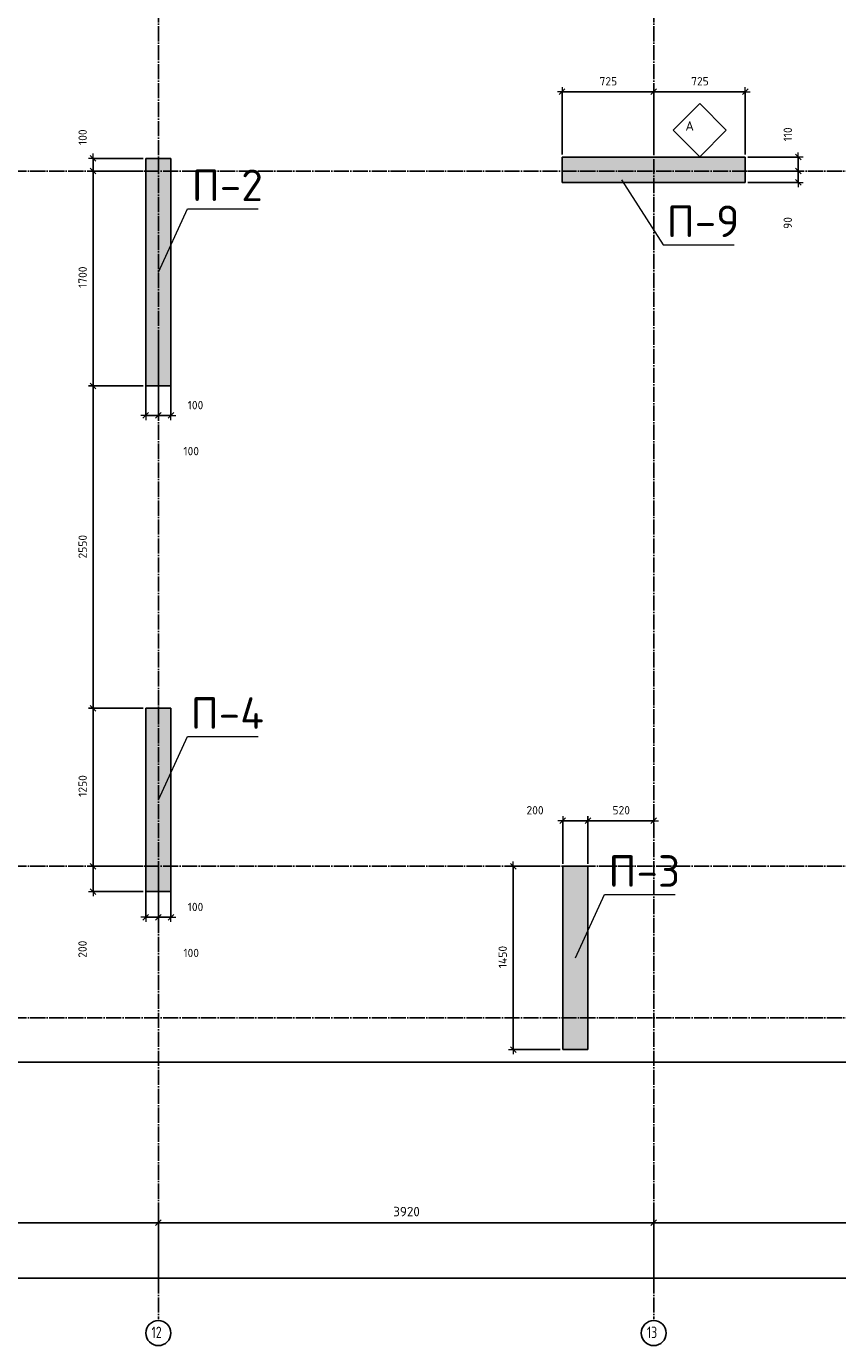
# Model space of a CAD drawing. Header units: millimetres. Extents: x 24180 to 99386, y -42598 to 25936.
# Tile 5 of 41: x 34776 to 41195, y -42592 to -32156. Entities that reach past the tile are written whole.
import ezdxf

# ---------------------------------------------------------------- set-up
doc = ezdxf.new("R2010")
doc.units = ezdxf.units.MM
doc.header["$PDMODE"] = 65
doc.linetypes.add('______11', pattern=[150, 120, -15, 0, -15])
doc.linetypes.add('______5', pattern=[330, 240, -30, 30, -30])
for name, color, linetype, lineweight in [('Standard', 7, 'Continuous', 25), ('Армирование стержнями_ общее', 40, 'Continuous', 35), ('Высотная отметка (отверстия)', 7, 'Continuous', 13), ('Размерная линия_ общее', 7, 'Continuous', 13)]:
    doc.layers.add(name, color=color, linetype=linetype, lineweight=lineweight)
doc.layers.add('Осевая линия_ общее', color=7, linetype='______5', lineweight=13, true_color=0xa0a0a0)
doc.styles.add('ISOCPEUR', font='ISOCPEUR')
doc.dimstyles.new('DIMSTYLE_3', dxfattribs={"dimtxt": 75, "dimasz": 75, "dimexe": 0, "dimexo": 0, "dimgap": 37.5, "dimtad": 2, "dimdec": 0, "dimrnd": 5, "dimzin": 12, "dimdsep": 46, "dimtxsty": 'ISOCPEUR', "dimblk1": 'ALL_ML_STRICH', "dimblk2": 'ALL_ML_STRICH', "dimsah": 1, "dimcen": 0, "dimclrd": 256, "dimclre": 256, "dimclrt": 256, "dimadec": 0, "dimazin": 0, "dimtfac": 1, "dimtdec": 0, "dimtix": 1, "dimtmove": 2, "dimatfit": 3, "dimfxl": 0, "dimtzin": 0, "dimlwd": 0, "dimlwe": -1, "dimarcsym": 0})
doc.dimstyles.new('DIMSTYLE_5', dxfattribs={"dimtxt": 66, "dimasz": 75, "dimexe": 0, "dimexo": 0, "dimgap": 33, "dimtad": 2, "dimdec": 0, "dimrnd": 5, "dimzin": 12, "dimdsep": 46, "dimtxsty": 'ISOCPEUR', "dimblk1": 'ALL_ML_STRICH', "dimblk2": 'ALL_ML_STRICH', "dimsah": 1, "dimcen": 0, "dimclrd": 7, "dimclre": 256, "dimclrt": 7, "dimadec": 0, "dimazin": 0, "dimtfac": 1, "dimtdec": 0, "dimtix": 1, "dimtmove": 2, "dimatfit": 3, "dimfxl": 0, "dimtzin": 0, "dimlwd": 0, "dimlwe": -3, "dimarcsym": 0})
doc.dimstyles.new('DIMSTYLE_7', dxfattribs={"dimtxt": 66, "dimasz": 75, "dimexe": 0, "dimexo": 0, "dimgap": 33, "dimtad": 2, "dimdec": 0, "dimrnd": 5, "dimzin": 12, "dimdsep": 46, "dimtxsty": 'ISOCPEUR', "dimblk1": 'ALL_ML_STRICH', "dimblk2": 'ALL_ML_STRICH', "dimsah": 1, "dimcen": 0, "dimclrd": 7, "dimclre": 256, "dimclrt": 7, "dimadec": 0, "dimazin": 0, "dimtfac": 1, "dimtdec": 0, "dimtix": 1, "dimtmove": 2, "dimatfit": 3, "dimfxl": 0, "dimtvp": 1.2, "dimtzin": 0, "dimlwd": 0, "dimlwe": -3, "dimarcsym": 0})
doc.dimstyles.new('DIMSTYLE_9', dxfattribs={"dimtxt": 66, "dimasz": 75, "dimexe": 0, "dimexo": 0, "dimgap": 33, "dimtad": 0, "dimdec": 0, "dimrnd": 5, "dimzin": 12, "dimdsep": 46, "dimtxsty": 'ISOCPEUR', "dimblk1": 'ALL_ML_STRICH', "dimblk2": 'ALL_ML_STRICH', "dimsah": 1, "dimcen": 0, "dimclrd": 7, "dimclre": 256, "dimclrt": 7, "dimadec": 0, "dimazin": 0, "dimtfac": 1, "dimtdec": 0, "dimtix": 1, "dimtmove": 2, "dimatfit": 3, "dimfxl": 0, "dimtvp": 1.2, "dimtzin": 0, "dimlwd": 0, "dimlwe": -3, "dimarcsym": 0})

# ---------------------------------------------------------------- blocks, each defined once
blk = doc.blocks.new('ALL_ML_STRICH')
at = {"color": 0, "linetype": 'ByBlock', "lineweight": -2}
for p, q in [((-1, 0), (0.5, 0)), ((-0.3, -0.3), (0.3, 0.3)), ((0, -0.5), (0, 0.5))]:
    blk.add_line(p, q, dxfattribs=at)
blk = doc.blocks.new('*D6')
at = {"layer": 'DEFPOINTS', "transparency": 33554687}
for p in [(31900, -41620), (31900, -42170), (35820, -42170)]:
    blk.add_point(p, dxfattribs=at)
at = {"layer": 'Размерная линия_ общее', "lineweight": -2, "transparency": 33554687}
for p, q in [((31900, -42160), (31900, -41620)), ((31900, -41620), (35820, -41620)), ((35820, -42160), (35820, -41620))]:
    blk.add_line(p, q, dxfattribs=at)
at = {"layer": 'Размерная линия_ общее', "transparency": 33554687, "xscale": 75, "yscale": 75, "zscale": 75, "rotation": 180}
blk.add_blockref('ALL_ML_STRICH', (31900, -41620), dxfattribs=at)
at = {"layer": 'Размерная линия_ общее', "transparency": 33554687, "xscale": 75, "yscale": 75, "zscale": 75}
blk.add_blockref('ALL_ML_STRICH', (35820, -41620), dxfattribs=at)
at = {"layer": 'Размерная линия_ общее', "transparency": 33554687, "insert": (33864, -41532), "char_height": 75, "width": 300, "attachment_point": 5, "style": 'ISOCPEUR'}
blk.add_mtext('\\A1;{3920}', dxfattribs=at)
blk = doc.blocks.new('*D7')
at = {"layer": 'DEFPOINTS', "transparency": 33554687}
for p in [(35820, -41620), (35820, -42170), (39740, -42170)]:
    blk.add_point(p, dxfattribs=at)
at = {"layer": 'Размерная линия_ общее', "lineweight": -2, "transparency": 33554687}
for p, q in [((35820, -42160), (35820, -41620)), ((35820, -41620), (39740, -41620)), ((39740, -42160), (39740, -41620))]:
    blk.add_line(p, q, dxfattribs=at)
at = {"layer": 'Размерная линия_ общее', "transparency": 33554687, "xscale": 75, "yscale": 75, "zscale": 75, "rotation": 180}
blk.add_blockref('ALL_ML_STRICH', (35820, -41620), dxfattribs=at)
at = {"layer": 'Размерная линия_ общее', "transparency": 33554687, "xscale": 75, "yscale": 75, "zscale": 75}
blk.add_blockref('ALL_ML_STRICH', (39740, -41620), dxfattribs=at)
at = {"layer": 'Размерная линия_ общее', "transparency": 33554687, "insert": (37784, -41532), "char_height": 75, "width": 300, "attachment_point": 5, "style": 'ISOCPEUR'}
blk.add_mtext('\\A1;{3920}', dxfattribs=at)
blk = doc.blocks.new('*D8')
at = {"layer": 'DEFPOINTS', "transparency": 33554687}
for p in [(39740, -41620), (39740, -42170), (43040, -42170)]:
    blk.add_point(p, dxfattribs=at)
at = {"layer": 'Размерная линия_ общее', "lineweight": -2, "transparency": 33554687}
for p, q in [((39740, -42160), (39740, -41620)), ((39740, -41620), (43040, -41620)), ((43040, -42160), (43040, -41620))]:
    blk.add_line(p, q, dxfattribs=at)
at = {"layer": 'Размерная линия_ общее', "transparency": 33554687, "xscale": 75, "yscale": 75, "zscale": 75, "rotation": 180}
blk.add_blockref('ALL_ML_STRICH', (39740, -41620), dxfattribs=at)
at = {"layer": 'Размерная линия_ общее', "transparency": 33554687, "xscale": 75, "yscale": 75, "zscale": 75}
blk.add_blockref('ALL_ML_STRICH', (43040, -41620), dxfattribs=at)
at = {"layer": 'Размерная линия_ общее', "transparency": 33554687, "insert": (41394, -41532), "char_height": 75, "width": 300, "attachment_point": 5, "style": 'ISOCPEUR'}
blk.add_mtext('\\A1;{3300}', dxfattribs=at)
blk = doc.blocks.new('*D16')
at = {"layer": 'DEFPOINTS', "transparency": 33554687}
for p in [(25300, -42060), (25300, -42170), (67380, -42170)]:
    blk.add_point(p, dxfattribs=at)
at = {"layer": 'Размерная линия_ общее', "lineweight": -2, "transparency": 33554687}
for p, q in [((25300, -42160), (25300, -42060)), ((25300, -42060), (67380, -42060)), ((67380, -42160), (67380, -42060))]:
    blk.add_line(p, q, dxfattribs=at)
at = {"layer": 'Размерная линия_ общее', "transparency": 33554687, "xscale": 75, "yscale": 75, "zscale": 75, "rotation": 180}
blk.add_blockref('ALL_ML_STRICH', (25300, -42060), dxfattribs=at)
at = {"layer": 'Размерная линия_ общее', "transparency": 33554687, "xscale": 75, "yscale": 75, "zscale": 75}
blk.add_blockref('ALL_ML_STRICH', (67380, -42060), dxfattribs=at)
at = {"layer": 'Размерная линия_ общее', "transparency": 33554687, "insert": (46340, -41972), "char_height": 75, "width": 375, "attachment_point": 5, "style": 'ISOCPEUR'}
blk.add_mtext('\\A1;{42080}', dxfattribs=at)
blk = doc.blocks.new('*D26')
at = {"layer": 'DEFPOINTS', "color": 7, "linetype": 'Continuous', "lineweight": 13, "transparency": 33554687}
for p in [(35720, -38800), (35304, -39000), (35720, -39000)]:
    blk.add_point(p, dxfattribs=at)
at = {"layer": 'Размерная линия_ общее', "color": 253, "linetype": 'Continuous', "lineweight": -2, "true_color": 0xa0a0a0, "transparency": 33554687}
for p, q in [((35700, -38800), (35304, -38800)), ((35700, -39000), (35304, -39000))]:
    blk.add_line(p, q, dxfattribs=at)
at = {"layer": 'Размерная линия_ общее', "color": 7, "linetype": 'Continuous', "lineweight": -2, "transparency": 33554687}
blk.add_line((35304, -39000), (35304, -38800), dxfattribs=at)
at = {"layer": 'Размерная линия_ общее', "color": 7, "linetype": 'Continuous', "lineweight": 13, "transparency": 33554687, "xscale": 75, "yscale": 75, "zscale": 75}
for p, rotation in [((35304, -38800), 90), ((35304, -39000), 270)]:
    blk.add_blockref('ALL_ML_STRICH', p, dxfattribs=dict(at, rotation=rotation))
at = {"layer": 'Размерная линия_ общее', "color": 7, "linetype": 'Continuous', "lineweight": 13, "transparency": 33554687, "insert": (35220, -39456), "char_height": 66, "width": 198, "attachment_point": 5, "rotation": 90, "style": 'ISOCPEUR'}
blk.add_mtext('\\A1;{200}', dxfattribs=at)
blk = doc.blocks.new('*D27')
at = {"layer": 'DEFPOINTS', "color": 7, "linetype": 'Continuous', "lineweight": 13, "transparency": 33554687}
for p in [(35720, -37550), (35304, -38800), (35720, -38800)]:
    blk.add_point(p, dxfattribs=at)
at = {"layer": 'Размерная линия_ общее', "color": 253, "linetype": 'Continuous', "lineweight": -2, "true_color": 0xa0a0a0, "transparency": 33554687}
for p, q in [((35700, -37550), (35304, -37550)), ((35700, -38800), (35304, -38800))]:
    blk.add_line(p, q, dxfattribs=at)
at = {"layer": 'Размерная линия_ общее', "color": 7, "linetype": 'Continuous', "lineweight": -2, "transparency": 33554687}
blk.add_line((35304, -38800), (35304, -37550), dxfattribs=at)
at = {"layer": 'Размерная линия_ общее', "color": 7, "linetype": 'Continuous', "lineweight": 13, "transparency": 33554687, "xscale": 75, "yscale": 75, "zscale": 75}
for p, rotation in [((35304, -37550), 90), ((35304, -38800), 270)]:
    blk.add_blockref('ALL_ML_STRICH', p, dxfattribs=dict(at, rotation=rotation))
at = {"layer": 'Размерная линия_ общее', "color": 7, "linetype": 'Continuous', "lineweight": 13, "transparency": 33554687, "insert": (35221, -38165), "char_height": 66, "width": 264, "attachment_point": 5, "rotation": 90, "style": 'ISOCPEUR'}
blk.add_mtext('\\A1;{1250}', dxfattribs=at)
blk = doc.blocks.new('*D28')
at = {"layer": 'DEFPOINTS', "color": 7, "linetype": 'Continuous', "lineweight": 13, "transparency": 33554687}
for p in [(35720, -35000), (35304, -37550), (35720, -37550)]:
    blk.add_point(p, dxfattribs=at)
at = {"layer": 'Размерная линия_ общее', "color": 253, "linetype": 'Continuous', "lineweight": -2, "true_color": 0xa0a0a0, "transparency": 33554687}
for p, q in [((35700, -35000), (35304, -35000)), ((35700, -37550), (35304, -37550))]:
    blk.add_line(p, q, dxfattribs=at)
at = {"layer": 'Размерная линия_ общее', "color": 7, "linetype": 'Continuous', "lineweight": -2, "transparency": 33554687}
blk.add_line((35304, -37550), (35304, -35000), dxfattribs=at)
at = {"layer": 'Размерная линия_ общее', "color": 7, "linetype": 'Continuous', "lineweight": 13, "transparency": 33554687, "xscale": 75, "yscale": 75, "zscale": 75}
for p, rotation in [((35304, -35000), 90), ((35304, -37550), 270)]:
    blk.add_blockref('ALL_ML_STRICH', p, dxfattribs=dict(at, rotation=rotation))
at = {"layer": 'Размерная линия_ общее', "color": 7, "linetype": 'Continuous', "lineweight": 13, "transparency": 33554687, "insert": (35221, -36272), "char_height": 66, "width": 264, "attachment_point": 5, "rotation": 90, "style": 'ISOCPEUR'}
blk.add_mtext('\\A1;{2550}', dxfattribs=at)
blk = doc.blocks.new('*D29')
at = {"layer": 'DEFPOINTS', "color": 7, "linetype": 'Continuous', "lineweight": 13, "transparency": 33554687}
for p in [(35720, -33300), (35304, -35000), (35720, -35000)]:
    blk.add_point(p, dxfattribs=at)
at = {"layer": 'Размерная линия_ общее', "color": 253, "linetype": 'Continuous', "lineweight": -2, "true_color": 0xa0a0a0, "transparency": 33554687}
for p, q in [((35700, -33300), (35304, -33300)), ((35700, -35000), (35304, -35000))]:
    blk.add_line(p, q, dxfattribs=at)
at = {"layer": 'Размерная линия_ общее', "color": 7, "linetype": 'Continuous', "lineweight": -2, "transparency": 33554687}
blk.add_line((35304, -35000), (35304, -33300), dxfattribs=at)
at = {"layer": 'Размерная линия_ общее', "color": 7, "linetype": 'Continuous', "lineweight": 13, "transparency": 33554687, "xscale": 75, "yscale": 75, "zscale": 75}
for p, rotation in [((35304, -33300), 90), ((35304, -35000), 270)]:
    blk.add_blockref('ALL_ML_STRICH', p, dxfattribs=dict(at, rotation=rotation))
at = {"layer": 'Размерная линия_ общее', "color": 7, "linetype": 'Continuous', "lineweight": 13, "transparency": 33554687, "insert": (35221, -34140), "char_height": 66, "width": 264, "attachment_point": 5, "rotation": 90, "style": 'ISOCPEUR'}
blk.add_mtext('\\A1;{1700}', dxfattribs=at)
blk = doc.blocks.new('*D30')
at = {"layer": 'DEFPOINTS', "color": 7, "linetype": 'Continuous', "lineweight": 13, "transparency": 33554687}
for p in [(35720, -33200), (35304, -33300), (35720, -33300)]:
    blk.add_point(p, dxfattribs=at)
at = {"layer": 'Размерная линия_ общее', "color": 253, "linetype": 'Continuous', "lineweight": -2, "true_color": 0xa0a0a0, "transparency": 33554687}
for p, q in [((35700, -33200), (35304, -33200)), ((35700, -33300), (35304, -33300))]:
    blk.add_line(p, q, dxfattribs=at)
at = {"layer": 'Размерная линия_ общее', "color": 7, "linetype": 'Continuous', "lineweight": -2, "transparency": 33554687}
blk.add_line((35304, -33300), (35304, -33200), dxfattribs=at)
at = {"layer": 'Размерная линия_ общее', "color": 7, "linetype": 'Continuous', "lineweight": 13, "transparency": 33554687, "xscale": 75, "yscale": 75, "zscale": 75}
for p, rotation in [((35304, -33200), 90), ((35304, -33300), 270)]:
    blk.add_blockref('ALL_ML_STRICH', p, dxfattribs=dict(at, rotation=rotation))
at = {"layer": 'Размерная линия_ общее', "color": 7, "linetype": 'Continuous', "lineweight": 13, "transparency": 33554687, "insert": (35221, -33032), "char_height": 66, "width": 198, "attachment_point": 5, "rotation": 90, "style": 'ISOCPEUR'}
blk.add_mtext('\\A1;{100}', dxfattribs=at)
blk = doc.blocks.new('*D59')
at = {"layer": 'DEFPOINTS', "color": 7, "linetype": 'Continuous', "lineweight": 13, "transparency": 33554687}
for p in [(39020, -38800), (38628, -40250), (39020, -40250)]:
    blk.add_point(p, dxfattribs=at)
at = {"layer": 'Размерная линия_ общее', "color": 253, "linetype": 'Continuous', "lineweight": -2, "true_color": 0xa0a0a0, "transparency": 33554687}
for p, q in [((39000, -38800), (38628, -38800)), ((39000, -40250), (38628, -40250))]:
    blk.add_line(p, q, dxfattribs=at)
at = {"layer": 'Размерная линия_ общее', "color": 7, "linetype": 'Continuous', "lineweight": -2, "transparency": 33554687}
blk.add_line((38628, -40250), (38628, -38800), dxfattribs=at)
at = {"layer": 'Размерная линия_ общее', "color": 7, "linetype": 'Continuous', "lineweight": 13, "transparency": 33554687, "xscale": 75, "yscale": 75, "zscale": 75}
for p, rotation in [((38628, -38800), 90), ((38628, -40250), 270)]:
    blk.add_blockref('ALL_ML_STRICH', p, dxfattribs=dict(at, rotation=rotation))
at = {"layer": 'Размерная линия_ общее', "color": 7, "linetype": 'Continuous', "lineweight": 13, "transparency": 33554687, "insert": (38545, -39518), "char_height": 66, "width": 264, "attachment_point": 5, "rotation": 90, "style": 'ISOCPEUR'}
blk.add_mtext('\\A1;{1450}', dxfattribs=at)
blk = doc.blocks.new('*D85')
at = {"layer": 'DEFPOINTS', "color": 7, "linetype": 'Continuous', "lineweight": 13, "transparency": 33554687}
for p in [(35720, -34650), (35820, -34650), (35720, -35233)]:
    blk.add_point(p, dxfattribs=at)
at = {"layer": 'Размерная линия_ общее', "color": 253, "linetype": 'Continuous', "lineweight": -2, "true_color": 0xa0a0a0, "transparency": 33554687}
for p, q in [((35720, -34670), (35720, -35233)), ((35820, -34670), (35820, -35233))]:
    blk.add_line(p, q, dxfattribs=at)
at = {"layer": 'Размерная линия_ общее', "color": 7, "linetype": 'Continuous', "lineweight": -2, "transparency": 33554687}
blk.add_line((35720, -35233), (35820, -35233), dxfattribs=at)
at = {"layer": 'Размерная линия_ общее', "color": 7, "linetype": 'Continuous', "lineweight": 13, "transparency": 33554687, "xscale": 75, "yscale": 75, "zscale": 75, "rotation": 180}
blk.add_blockref('ALL_ML_STRICH', (35720, -35233), dxfattribs=at)
at = {"layer": 'Размерная линия_ общее', "color": 7, "linetype": 'Continuous', "lineweight": 13, "transparency": 33554687, "xscale": 75, "yscale": 75, "zscale": 75}
blk.add_blockref('ALL_ML_STRICH', (35820, -35233), dxfattribs=at)
at = {"layer": 'Размерная линия_ общее', "color": 7, "linetype": 'Continuous', "lineweight": 13, "transparency": 33554687, "insert": (36080, -35516), "char_height": 66, "width": 198, "attachment_point": 5, "style": 'ISOCPEUR'}
blk.add_mtext('\\A1;{100}', dxfattribs=at)
blk = doc.blocks.new('*D86')
at = {"layer": 'DEFPOINTS', "color": 7, "linetype": 'Continuous', "lineweight": 13, "transparency": 33554687}
for p in [(35820, -34650), (35920, -34650), (35820, -35233)]:
    blk.add_point(p, dxfattribs=at)
at = {"layer": 'Размерная линия_ общее', "color": 253, "linetype": 'Continuous', "lineweight": -2, "true_color": 0xa0a0a0, "transparency": 33554687}
for p, q in [((35820, -34670), (35820, -35233)), ((35920, -34670), (35920, -35233))]:
    blk.add_line(p, q, dxfattribs=at)
at = {"layer": 'Размерная линия_ общее', "color": 7, "linetype": 'Continuous', "lineweight": -2, "transparency": 33554687}
blk.add_line((35820, -35233), (35920, -35233), dxfattribs=at)
at = {"layer": 'Размерная линия_ общее', "color": 7, "linetype": 'Continuous', "lineweight": 13, "transparency": 33554687, "xscale": 75, "yscale": 75, "zscale": 75, "rotation": 180}
blk.add_blockref('ALL_ML_STRICH', (35820, -35233), dxfattribs=at)
at = {"layer": 'Размерная линия_ общее', "color": 7, "linetype": 'Continuous', "lineweight": 13, "transparency": 33554687, "xscale": 75, "yscale": 75, "zscale": 75}
blk.add_blockref('ALL_ML_STRICH', (35920, -35233), dxfattribs=at)
at = {"layer": 'Размерная линия_ общее', "color": 7, "linetype": 'Continuous', "lineweight": 13, "transparency": 33554687, "insert": (36114, -35152), "char_height": 66, "width": 198, "attachment_point": 5, "style": 'ISOCPEUR'}
blk.add_mtext('\\A1;{100}', dxfattribs=at)
blk = doc.blocks.new('*D87')
at = {"layer": 'DEFPOINTS', "color": 7, "linetype": 'Continuous', "lineweight": 13, "transparency": 33554687}
for p in [(35720, -38830), (35820, -38830), (35720, -39203)]:
    blk.add_point(p, dxfattribs=at)
at = {"layer": 'Размерная линия_ общее', "color": 253, "linetype": 'Continuous', "lineweight": -2, "true_color": 0xa0a0a0, "transparency": 33554687}
for p, q in [((35720, -38850), (35720, -39203)), ((35820, -38850), (35820, -39203))]:
    blk.add_line(p, q, dxfattribs=at)
at = {"layer": 'Размерная линия_ общее', "color": 7, "linetype": 'Continuous', "lineweight": -2, "transparency": 33554687}
blk.add_line((35720, -39203), (35820, -39203), dxfattribs=at)
at = {"layer": 'Размерная линия_ общее', "color": 7, "linetype": 'Continuous', "lineweight": 13, "transparency": 33554687, "xscale": 75, "yscale": 75, "zscale": 75, "rotation": 180}
blk.add_blockref('ALL_ML_STRICH', (35720, -39203), dxfattribs=at)
at = {"layer": 'Размерная линия_ общее', "color": 7, "linetype": 'Continuous', "lineweight": 13, "transparency": 33554687, "xscale": 75, "yscale": 75, "zscale": 75}
blk.add_blockref('ALL_ML_STRICH', (35820, -39203), dxfattribs=at)
at = {"layer": 'Размерная линия_ общее', "color": 7, "linetype": 'Continuous', "lineweight": 13, "transparency": 33554687, "insert": (36080, -39486), "char_height": 66, "width": 198, "attachment_point": 5, "style": 'ISOCPEUR'}
blk.add_mtext('\\A1;{100}', dxfattribs=at)
blk = doc.blocks.new('*D88')
at = {"layer": 'DEFPOINTS', "color": 7, "linetype": 'Continuous', "lineweight": 13, "transparency": 33554687}
for p in [(35820, -38830), (35920, -38830), (35820, -39203)]:
    blk.add_point(p, dxfattribs=at)
at = {"layer": 'Размерная линия_ общее', "color": 253, "linetype": 'Continuous', "lineweight": -2, "true_color": 0xa0a0a0, "transparency": 33554687}
for p, q in [((35820, -38850), (35820, -39203)), ((35920, -38850), (35920, -39203))]:
    blk.add_line(p, q, dxfattribs=at)
at = {"layer": 'Размерная линия_ общее', "color": 7, "linetype": 'Continuous', "lineweight": -2, "transparency": 33554687}
blk.add_line((35820, -39203), (35920, -39203), dxfattribs=at)
at = {"layer": 'Размерная линия_ общее', "color": 7, "linetype": 'Continuous', "lineweight": 13, "transparency": 33554687, "xscale": 75, "yscale": 75, "zscale": 75, "rotation": 180}
blk.add_blockref('ALL_ML_STRICH', (35820, -39203), dxfattribs=at)
at = {"layer": 'Размерная линия_ общее', "color": 7, "linetype": 'Continuous', "lineweight": 13, "transparency": 33554687, "xscale": 75, "yscale": 75, "zscale": 75}
blk.add_blockref('ALL_ML_STRICH', (35920, -39203), dxfattribs=at)
at = {"layer": 'Размерная линия_ общее', "color": 7, "linetype": 'Continuous', "lineweight": 13, "transparency": 33554687, "insert": (36114, -39122), "char_height": 66, "width": 198, "attachment_point": 5, "style": 'ISOCPEUR'}
blk.add_mtext('\\A1;{100}', dxfattribs=at)
blk = doc.blocks.new('*D89')
at = {"layer": 'DEFPOINTS', "color": 7, "linetype": 'Continuous', "lineweight": 13, "transparency": 33554687}
for p in [(39740, -38295), (39740, -38440), (39220, -38800)]:
    blk.add_point(p, dxfattribs=at)
at = {"layer": 'Размерная линия_ общее', "color": 253, "linetype": 'Continuous', "lineweight": -2, "true_color": 0xa0a0a0, "transparency": 33554687}
for p, q in [((39740, -38315), (39740, -38440)), ((39220, -38780), (39220, -38440))]:
    blk.add_line(p, q, dxfattribs=at)
at = {"layer": 'Размерная линия_ общее', "color": 7, "linetype": 'Continuous', "lineweight": -2, "transparency": 33554687}
blk.add_line((39740, -38440), (39220, -38440), dxfattribs=at)
at = {"layer": 'Размерная линия_ общее', "color": 7, "linetype": 'Continuous', "lineweight": 13, "transparency": 33554687, "xscale": 75, "yscale": 75, "zscale": 75}
for p, rotation in [((39220, -38440), 180), ((39740, -38440), 360)]:
    blk.add_blockref('ALL_ML_STRICH', p, dxfattribs=dict(at, rotation=rotation))
at = {"layer": 'Размерная линия_ общее', "color": 7, "linetype": 'Continuous', "lineweight": 13, "transparency": 33554687, "insert": (39483, -38357), "char_height": 66, "width": 198, "attachment_point": 5, "style": 'ISOCPEUR'}
blk.add_mtext('\\A1;{520}', dxfattribs=at)
blk = doc.blocks.new('*D90')
at = {"layer": 'DEFPOINTS', "color": 7, "linetype": 'Continuous', "lineweight": 13, "transparency": 33554687}
for p in [(39220, -38440), (39020, -38800), (39220, -38800)]:
    blk.add_point(p, dxfattribs=at)
at = {"layer": 'Размерная линия_ общее', "color": 253, "linetype": 'Continuous', "lineweight": -2, "true_color": 0xa0a0a0, "transparency": 33554687}
for p, q in [((39020, -38780), (39020, -38440)), ((39220, -38780), (39220, -38440))]:
    blk.add_line(p, q, dxfattribs=at)
at = {"layer": 'Размерная линия_ общее', "color": 7, "linetype": 'Continuous', "lineweight": -2, "transparency": 33554687}
blk.add_line((39220, -38440), (39020, -38440), dxfattribs=at)
at = {"layer": 'Размерная линия_ общее', "color": 7, "linetype": 'Continuous', "lineweight": 13, "transparency": 33554687, "xscale": 75, "yscale": 75, "zscale": 75}
for p, rotation in [((39020, -38440), 180), ((39220, -38440), 360)]:
    blk.add_blockref('ALL_ML_STRICH', p, dxfattribs=dict(at, rotation=rotation))
at = {"layer": 'Размерная линия_ общее', "color": 7, "linetype": 'Continuous', "lineweight": 13, "transparency": 33554687, "insert": (38801, -38357), "char_height": 66, "width": 198, "attachment_point": 5, "style": 'ISOCPEUR'}
blk.add_mtext('\\A1;{200}', dxfattribs=at)
blk = doc.blocks.new('*D125')
at = {"layer": 'DEFPOINTS', "color": 7, "linetype": 'Continuous', "lineweight": 13, "transparency": 33554687}
for p in [(40465, -33300), (40465, -33390), (40884, -33390)]:
    blk.add_point(p, dxfattribs=at)
at = {"layer": 'Размерная линия_ общее', "color": 253, "linetype": 'Continuous', "lineweight": -2, "true_color": 0xa0a0a0, "transparency": 33554687}
for p, q in [((40485, -33300), (40884, -33300)), ((40485, -33390), (40884, -33390))]:
    blk.add_line(p, q, dxfattribs=at)
at = {"layer": 'Размерная линия_ общее', "color": 7, "linetype": 'Continuous', "lineweight": -2, "transparency": 33554687}
blk.add_line((40884, -33390), (40884, -33300), dxfattribs=at)
at = {"layer": 'Размерная линия_ общее', "color": 7, "linetype": 'Continuous', "lineweight": 13, "transparency": 33554687, "xscale": 75, "yscale": 75, "zscale": 75}
for p, rotation in [((40884, -33300), 90), ((40884, -33390), 270)]:
    blk.add_blockref('ALL_ML_STRICH', p, dxfattribs=dict(at, rotation=rotation))
at = {"layer": 'Размерная линия_ общее', "color": 7, "linetype": 'Continuous', "lineweight": 13, "transparency": 33554687, "insert": (40801, -33711), "char_height": 66, "width": 132, "attachment_point": 5, "rotation": 90, "style": 'ISOCPEUR'}
blk.add_mtext('\\A1;{90}', dxfattribs=at)
blk = doc.blocks.new('*D126')
at = {"layer": 'DEFPOINTS', "color": 7, "linetype": 'Continuous', "lineweight": 13, "transparency": 33554687}
for p in [(40465, -33190), (40465, -33300), (40884, -33300)]:
    blk.add_point(p, dxfattribs=at)
at = {"layer": 'Размерная линия_ общее', "color": 253, "linetype": 'Continuous', "lineweight": -2, "true_color": 0xa0a0a0, "transparency": 33554687}
for p, q in [((40485, -33190), (40884, -33190)), ((40485, -33300), (40884, -33300))]:
    blk.add_line(p, q, dxfattribs=at)
at = {"layer": 'Размерная линия_ общее', "color": 7, "linetype": 'Continuous', "lineweight": -2, "transparency": 33554687}
blk.add_line((40884, -33300), (40884, -33190), dxfattribs=at)
at = {"layer": 'Размерная линия_ общее', "color": 7, "linetype": 'Continuous', "lineweight": 13, "transparency": 33554687, "xscale": 75, "yscale": 75, "zscale": 75}
for p, rotation in [((40884, -33190), 90), ((40884, -33300), 270)]:
    blk.add_blockref('ALL_ML_STRICH', p, dxfattribs=dict(at, rotation=rotation))
at = {"layer": 'Размерная линия_ общее', "color": 7, "linetype": 'Continuous', "lineweight": 13, "transparency": 33554687, "insert": (40801, -33010), "char_height": 66, "width": 198, "attachment_point": 5, "rotation": 90, "style": 'ISOCPEUR'}
blk.add_mtext('\\A1;{110}', dxfattribs=at)
blk = doc.blocks.new('СЛОЖНЫЙ_ОБЪЕКТ_3')
at = {"layer": 'Армирование стержнями_ общее', "color": 7, "linetype": 'Continuous', "lineweight": 13, "transparency": 33554687}
blk.add_lwpolyline([(40104, -32767), (39894, -32977), (40104, -33187), (40314, -32977), (40104, -32767)], close=True, dxfattribs=at)
at = {"layer": 'Армирование стержнями_ общее', "color": 7, "linetype": 'Continuous', "lineweight": 13, "transparency": 33554687, "insert": (39991, -32943), "char_height": 75, "width": 98.18, "attachment_point": 4, "style": 'ISOCPEUR'}
blk.add_mtext('\\A1;{\\fISOCPEUR|i0|b0;\\H75.000000;\\W1.000000;\\C7;А}\\P', dxfattribs=at)
blk = doc.blocks.new('*D200')
at = {"layer": 'DEFPOINTS', "color": 7, "linetype": 'Continuous', "lineweight": 13, "transparency": 33554687}
for p in [(39015, -32673), (39015, -33190), (39740, -33190)]:
    blk.add_point(p, dxfattribs=at)
at = {"layer": 'Размерная линия_ общее', "color": 253, "linetype": 'Continuous', "lineweight": -2, "true_color": 0xa0a0a0, "transparency": 33554687}
for p, q in [((39015, -33170), (39015, -32673)), ((39740, -33170), (39740, -32673))]:
    blk.add_line(p, q, dxfattribs=at)
at = {"layer": 'Размерная линия_ общее', "color": 7, "linetype": 'Continuous', "lineweight": -2, "transparency": 33554687}
blk.add_line((39015, -32673), (39740, -32673), dxfattribs=at)
at = {"layer": 'Размерная линия_ общее', "color": 7, "linetype": 'Continuous', "lineweight": 13, "transparency": 33554687, "xscale": 75, "yscale": 75, "zscale": 75, "rotation": 180}
blk.add_blockref('ALL_ML_STRICH', (39015, -32673), dxfattribs=at)
at = {"layer": 'Размерная линия_ общее', "color": 7, "linetype": 'Continuous', "lineweight": 13, "transparency": 33554687, "xscale": 75, "yscale": 75, "zscale": 75}
blk.add_blockref('ALL_ML_STRICH', (39740, -32673), dxfattribs=at)
at = {"layer": 'Размерная линия_ общее', "color": 7, "linetype": 'Continuous', "lineweight": 13, "transparency": 33554687, "insert": (39381, -32590), "char_height": 66, "width": 198, "attachment_point": 5, "style": 'ISOCPEUR'}
blk.add_mtext('\\A1;{725}', dxfattribs=at)
blk = doc.blocks.new('*D201')
at = {"layer": 'DEFPOINTS', "color": 7, "linetype": 'Continuous', "lineweight": 13, "transparency": 33554687}
for p in [(39740, -32673), (39740, -33190), (40465, -33190)]:
    blk.add_point(p, dxfattribs=at)
at = {"layer": 'Размерная линия_ общее', "color": 253, "linetype": 'Continuous', "lineweight": -2, "true_color": 0xa0a0a0, "transparency": 33554687}
for p, q in [((39740, -33170), (39740, -32673)), ((40465, -33170), (40465, -32673))]:
    blk.add_line(p, q, dxfattribs=at)
at = {"layer": 'Размерная линия_ общее', "color": 7, "linetype": 'Continuous', "lineweight": -2, "transparency": 33554687}
blk.add_line((39740, -32673), (40465, -32673), dxfattribs=at)
at = {"layer": 'Размерная линия_ общее', "color": 7, "linetype": 'Continuous', "lineweight": 13, "transparency": 33554687, "xscale": 75, "yscale": 75, "zscale": 75, "rotation": 180}
blk.add_blockref('ALL_ML_STRICH', (39740, -32673), dxfattribs=at)
at = {"layer": 'Размерная линия_ общее', "color": 7, "linetype": 'Continuous', "lineweight": 13, "transparency": 33554687, "xscale": 75, "yscale": 75, "zscale": 75}
blk.add_blockref('ALL_ML_STRICH', (40465, -32673), dxfattribs=at)
at = {"layer": 'Размерная линия_ общее', "color": 7, "linetype": 'Continuous', "lineweight": 13, "transparency": 33554687, "insert": (40106, -32590), "char_height": 66, "width": 198, "attachment_point": 5, "style": 'ISOCPEUR'}
blk.add_mtext('\\A1;{725}', dxfattribs=at)

msp = doc.modelspace()

# ---------------------------------------------------------------- hatches: boundary and pattern name
at = {"layer": 'Standard', "linetype": 'Continuous', "lineweight": 13, "transparency": 33554687}
for points in [[(35720, -35000), (35920, -35000), (35920, -33200), (35720, -33200)], [(40465, -33390), (40465, -33190), (39015, -33190), (39015, -33390)], [(35720, -39000), (35920, -39000), (35920, -37550), (35720, -37550)], [(39020, -40250), (39220, -40250), (39220, -38800), (39020, -38800)]]:
    msp.add_hatch(color=7, dxfattribs=at).paths.add_polyline_path(points)

# ---------------------------------------------------------------- linework, layer by layer
at = {"layer": 'Standard', "color": 7, "linetype": 'Continuous', "lineweight": -3, "transparency": 33554687}
for p, q in [((35720, -35000), (35720, -33200)), ((35720, -33200), (35920, -33200)), ((35920, -33200), (35920, -35000)), ((39015, -33390), (39015, -33190)), ((39015, -33190), (40465, -33190)), ((40465, -33190), (40465, -33390)), ((40465, -33390), (39015, -33390)), ((35920, -35000), (35720, -35000)), ((35720, -39000), (35720, -37550)), ((35720, -37550), (35920, -37550)), ((35920, -37550), (35920, -39000)), ((39020, -40250), (39020, -38800)), ((39020, -38800), (39220, -38800)), ((39220, -38800), (39220, -40250)), ((35920, -39000), (35720, -39000)), ((39220, -40250), (39020, -40250))]:
    msp.add_line(p, q, dxfattribs=at)
msp.add_lwpolyline([(25100, -40350), (67580, -40350), (67580, -25800), (25100, -25800), (25100, -40350)], dxfattribs=at)
at = {"layer": 'Высотная отметка (отверстия)', "color": 7, "linetype": 'Continuous', "lineweight": 13, "transparency": 33554687}
for points in [[(39484.5, -33369.4), (39815.8, -33882.9), (40375.8, -33882.9)], [(35820, -34100), (36050.7, -33598.1), (36610.7, -33598.1)], [(35820, -38275), (36050.7, -37773.1), (36610.7, -37773.1)], [(39120, -39525), (39350.7, -39023.1), (39910.7, -39023.1)]]:
    msp.add_lwpolyline(points, dxfattribs=at)
at = {"layer": 'Осевая линия_ общее', "color": 253, "linetype": '______11', "lineweight": -3, "true_color": 0xa0a0a0, "transparency": 33554687}
for p, q in [((35820, -25850), (35820, -42383.9)), ((39740, -25850), (39740, -42383.9)), ((25200, -33300), (70321.6, -33300)), ((25200, -38800), (70321.6, -38800)), ((25200, -40000), (70321.6, -40000))]:
    msp.add_line(p, q, dxfattribs=at)
at = {"layer": 'Осевая линия_ общее', "color": 7, "linetype": 'Continuous', "lineweight": -3, "transparency": 33554687}
for centre in [(35820.1, -42493.2), (39740.1, -42493.2)]:
    msp.add_circle(centre, 99.1, dxfattribs=at)

# ---------------------------------------------------------------- block references
at = {"layer": 'Армирование стержнями_ общее', "color": 7, "linetype": 'Continuous', "lineweight": 13, "transparency": 33554687}
msp.add_blockref('СЛОЖНЫЙ_ОБЪЕКТ_3', (0, 0), dxfattribs=at)

# ---------------------------------------------------------------- texts
at = {"layer": 'Высотная отметка (отверстия)', "color": 7, "linetype": 'Continuous', "lineweight": 13, "transparency": 33554687, "char_height": 75, "attachment_point": 8, "style": 'ISOCPEUR'}
for s, insert, width in [('\\A1;{\\fISOCPEUR|i0|b0;\\H250.000000;\\W1.000000;\\C7;П-2}\\P', (36365.7, -33538.1), 664.583), ('\\A1;{\\fISOCPEUR|i0|b0;\\H250.000000;\\W1.000000;\\C7;П-9}\\P', (40130.8, -33822.9), 664.583), ('\\A1;{\\fISOCPEUR|i0|b0;\\H250.000000;\\W1.000000;\\C7;П-4}\\P', (36365.7, -37713.1), 690), ('\\A1;{\\fISOCPEUR|i0|b0;\\H250.000000;\\W1.000000;\\C7;П-3}\\P', (39665.7, -38963.1), 664.583)]:
    msp.add_mtext(s, dxfattribs=dict(at, insert=insert, width=width))
at = {"layer": 'Осевая линия_ общее', "color": 7, "linetype": 'Continuous', "lineweight": -3, "transparency": 33554687, "char_height": 90, "width": 141.684, "attachment_point": 7, "style": 'ISOCPEUR'}
for s, insert in [('\\W0.75;12', (35766.1, -42532.4)), ('\\W0.75;13', (39686.1, -42532.4))]:
    msp.add_mtext(s, dxfattribs=dict(at, insert=insert))

# ---------------------------------------------------------------- dimensions: what is measured, and where the dimension line sits
at = {"layer": 'Размерная линия_ общее', "color": 7, "linetype": 'Continuous', "lineweight": 13, "transparency": 33554687}
for base, p1, p2, dimstyle, picture, middle in [((39740, -32673), (39015, -33170), (39740, -33170), 'DIMSTYLE_5', '*D200', (39380.8, -32590)), ((40465, -32673), (39740, -33170), (40465, -33170), 'DIMSTYLE_5', '*D201', (40105.8, -32590)), ((35820, -35232.9), (35720, -34670), (35820, -34670), 'DIMSTYLE_9', '*D85', (36080.4, -35515.5)), ((35920, -35232.9), (35820, -34670), (35920, -34670), 'DIMSTYLE_7', '*D86', (36114.3, -35152)), ((35820, -39202.9), (35720, -38850), (35820, -38850), 'DIMSTYLE_9', '*D87', (36080.4, -39485.5)), ((35920, -39202.9), (35820, -38850), (35920, -38850), 'DIMSTYLE_7', '*D88', (36114.3, -39122))]:
    dim = msp.add_linear_dim(base=base, p1=p1, p2=p2, dimstyle=dimstyle, override={"dimpost": '<>', "dimclrd": 7, "dimclre": 253, "dimclrt": 7, "dimlwd": 0, "dimlwe": 65533}, dxfattribs=at)
    dim.commit()
    dim.dimension.update_dxf_attribs({"geometry": picture, "text_midpoint": middle, "dimtype": 160})
for base, p1, p2, angle, dimstyle, picture, middle in [((35303.6, -33200), (35700, -33300), (35700, -33200), 90, 'DIMSTYLE_7', '*D30', (35221.4, -33032.4)), ((40883.9, -33190), (40485, -33300), (40485, -33190), 90, 'DIMSTYLE_7', '*D126', (40800.8, -33010.2)), ((35303.6, -33300), (35700, -35000), (35700, -33300), 90, 'DIMSTYLE_5', '*D29', (35220.6, -34140.1)), ((40883.9, -33300), (40485, -33390), (40485, -33300), 90, 'DIMSTYLE_7', '*D125', (40800.7, -33711.3)), ((35303.6, -35000), (35700, -37550), (35700, -35000), 90, 'DIMSTYLE_5', '*D28', (35220.6, -36271.7)), ((35303.6, -37550), (35700, -38800), (35700, -37550), 90, 'DIMSTYLE_5', '*D27', (35220.6, -38165.1)), ((39220, -38440.4), (39740, -38315), (39220, -38780), 180, 'DIMSTYLE_5', '*D89', (39483.3, -38357.4)), ((39020, -38440.4), (39220, -38780), (39020, -38780), 180, 'DIMSTYLE_5', '*D90', (38801, -38357.3)), ((35303.6, -38800), (35700, -39000), (35700, -38800), 90, 'DIMSTYLE_5', '*D26', (35219.8, -39456.4)), ((38627.9, -38800), (39000, -40250), (39000, -38800), 90, 'DIMSTYLE_5', '*D59', (38544.9, -39518.4))]:
    dim = msp.add_linear_dim(base=base, p1=p1, p2=p2, angle=angle, dimstyle=dimstyle, override={"dimpost": '<>', "dimclrd": 7, "dimclre": 253, "dimclrt": 7, "dimlwd": 0, "dimlwe": 65533}, dxfattribs=at)
    dim.commit()
    dim.dimension.update_dxf_attribs({"geometry": picture, "text_midpoint": middle, "dimtype": 160})
at = {"layer": 'Размерная линия_ общее', "transparency": 33554687}
for base, p1, p2, picture, middle in [((35820, -41619.7), (31900, -42160), (35820, -42160), '*D6', (33863.7, -41532.2)), ((39740, -41619.7), (35820, -42160), (39740, -42160), '*D7', (37783.7, -41532.2)), ((43040, -41619.7), (39740, -42160), (43040, -42160), '*D8', (41393.7, -41532.2)), ((67380, -42059.7), (25300, -42160), (67380, -42160), '*D16', (46340, -41972.2))]:
    dim = msp.add_linear_dim(base=base, p1=p1, p2=p2, dimstyle='DIMSTYLE_3', override={"dimpost": '<>', "dimclrd": 256, "dimclre": 256, "dimclrt": 256, "dimlwd": 0, "dimlwe": 65535}, dxfattribs=at)
    dim.commit()
    dim.dimension.update_dxf_attribs({"geometry": picture, "text_midpoint": middle, "dimtype": 160})

doc.saveas('drawing.dxf')
